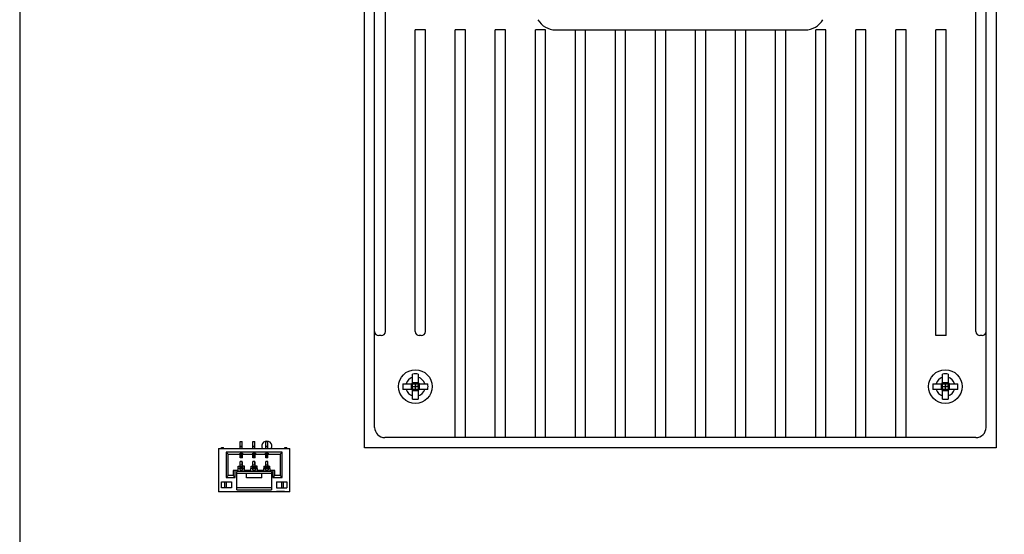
# Model space of a CAD drawing. Header units: millimetres. Extents: x 0 to 559, y 0 to 432.
# Tile 6 of 18: x 143 to 240, y 173 to 223. Entities that reach past the tile are written whole.
import ezdxf
from ezdxf.enums import TextEntityAlignment as Align

# ---------------------------------------------------------------- set-up
doc = ezdxf.new("R2010")
doc.units = ezdxf.units.MM
doc.header["$LTSCALE"] = 30.734
doc.layers.get('0').update_dxf_attribs({"linetype": 'CONTINUOUS'})
doc.layers.add('00_COMPONENTS', color=7, linetype='CONTINUOUS')
doc.layers.add('51__DRAFT_DIMS', color=7, linetype='CONTINUOUS')
doc.styles.get("Standard").update_dxf_attribs({"font": 'simfang.ttf'})
doc.dimstyles.new('DIMSTYLE_1', dxfattribs={"dimtxt": 3, "dimasz": 3, "dimexe": 2.5, "dimexo": 0.5, "dimgap": 0.75, "dimtad": 1, "dimdsep": 46, "dimtxsty": 'STANDARD', "dimblk": '_FILLED', "dimblk1": '_FILLED', "dimblk2": '_FILLED', "dimcen": 0.09, "dimclrt": 3, "dimazin": 2, "dimtp": 0.5, "dimtm": 0.5, "dimtfac": 1, "dimtofl": 0, "dimtmove": 0, "dimatfit": 3, "dimldrblk": '_FILLED', "dimfxl": 1, "dimtolj": 1, "dimarcsym": 0})
doc.dimstyles.new('DIMSTYLE_2', dxfattribs={"dimtxt": 3, "dimasz": 3, "dimexe": 2.5, "dimexo": 0.5, "dimgap": 0.75, "dimtad": 1, "dimdsep": 46, "dimtxsty": 'STANDARD', "dimblk": '_FILLED', "dimblk1": '_FILLED', "dimblk2": '_FILLED', "dimcen": 0.09, "dimclrt": 3, "dimazin": 2, "dimtp": 0.3, "dimtm": 0.3, "dimtfac": 1, "dimtofl": 0, "dimtmove": 0, "dimatfit": 3, "dimldrblk": '_FILLED', "dimfxl": 1, "dimtolj": 1, "dimarcsym": 0})

# ---------------------------------------------------------------- blocks, each defined once
blk = doc.blocks.new('_FILLED')
at = {"color": 0, "linetype": 'ByBlock'}
blk.add_solid([(0, 0), (-1, 0.167), (-1, -0.167)], dxfattribs=at)
blk = doc.blocks.new('*D2')
at = {"layer": '51__DRAFT_DIMS', "color": 4}
for p, q in [((254.569, 176.414), (254.569, 104.361)), ((149.709, 118.095), (149.709, 104.361)), ((149.709, 106.861), (202.139, 106.861)), ((254.569, 106.861), (202.139, 106.861))]:
    blk.add_line(p, q, dxfattribs=at)
at = {"layer": '51__DRAFT_DIMS', "color": 4, "xscale": 3, "yscale": 3, "zscale": 3, "rotation": 180}
blk.add_blockref('_FILLED', (149.709, 106.861), dxfattribs=at)
at = {"layer": '51__DRAFT_DIMS', "color": 4, "xscale": 3, "yscale": 3, "zscale": 3}
blk.add_blockref('_FILLED', (254.569, 106.861), dxfattribs=at)
at = {"layer": '51__DRAFT_DIMS', "color": 3}
blk.add_text('104.86', height=3, dxfattribs=at).set_placement((202.139, 107.611), align=Align.CENTER)
blk = doc.blocks.new('*D3')
at = {"layer": '51__DRAFT_DIMS', "color": 4}
for p, q in [((241.819, 299.069), (309.319, 299.069)), ((306.819, 299.069), (306.819, 208.582)), ((306.819, 118.095), (306.819, 208.582)), ((150.209, 118.095), (309.319, 118.095))]:
    blk.add_line(p, q, dxfattribs=at)
at = {"layer": '51__DRAFT_DIMS', "color": 4, "xscale": 3, "yscale": 3, "zscale": 3}
for p, rotation in [((306.819, 299.069), 90), ((306.819, 118.095), 270)]:
    blk.add_blockref('_FILLED', p, dxfattribs=dict(at, rotation=rotation))
at = {"layer": '51__DRAFT_DIMS', "color": 3}
blk.add_text('180.97', height=3, rotation=90, dxfattribs=at).set_placement((306.069, 208.582), align=Align.CENTER)

msp = doc.modelspace()

# ---------------------------------------------------------------- linework, layer by layer
at = {"layer": '00_COMPONENTS', "color": 7}
for p, q in [((143.419, 298.569), (143.419, 131.919)), ((178.248, 183.259), (178.248, 283.259)), ((238.248, 183.259), (238.248, 283.259)), ((179.298, 192.659), (179.298, 274.959)), ((237.248, 192.659), (237.248, 263.759)), ((182.228, 192.659), (182.228, 222.259)), ((183.228, 222.259), (182.228, 222.259)), ((183.228, 192.659), (183.228, 222.259)), ((186.158, 182.259), (186.158, 222.259)), ((187.158, 222.259), (186.158, 222.259)), ((187.158, 182.259), (187.158, 222.259)), ((190.088, 182.259), (190.088, 222.259)), ((191.088, 222.259), (190.088, 222.259)), ((191.088, 182.259), (191.088, 222.259)), ((194.018, 182.259), (194.018, 222.259)), ((195.018, 222.259), (194.018, 222.259)), ((195.018, 182.259), (195.018, 222.259)), ((195.998, 222.259), (220.498, 222.259)), ((197.948, 182.259), (197.948, 222.259)), ((198.948, 182.259), (198.948, 222.259)), ((201.878, 182.259), (201.878, 222.259)), ((202.878, 182.259), (202.878, 222.259)), ((205.808, 182.259), (205.808, 222.259)), ((206.808, 182.259), (206.808, 222.259)), ((209.738, 182.259), (209.738, 222.259)), ((210.738, 182.259), (210.738, 222.259)), ((213.668, 182.259), (213.668, 222.259)), ((214.668, 182.259), (214.668, 222.259)), ((217.598, 182.259), (217.598, 222.259)), ((218.598, 182.259), (218.598, 222.259)), ((221.528, 182.259), (221.528, 222.259)), ((222.528, 222.259), (221.528, 222.259)), ((222.528, 182.259), (222.528, 222.259)), ((226.458, 222.259), (225.458, 222.259)), ((225.458, 182.259), (225.458, 222.259)), ((226.458, 182.259), (226.458, 222.259)), ((230.388, 222.259), (229.388, 222.259)), ((229.388, 182.259), (229.388, 222.259)), ((230.388, 182.259), (230.388, 222.259)), ((234.318, 222.259), (233.318, 222.259)), ((233.318, 192.259), (233.318, 222.259)), ((234.318, 192.259), (234.318, 222.259)), ((178.898, 192.259), (178.648, 192.259)), ((182.828, 192.259), (182.628, 192.259)), ((234.318, 192.259), (233.318, 192.259)), ((237.848, 192.259), (237.648, 192.259)), ((181.978, 187.729), (181.978, 188.488)), ((182.518, 188.488), (182.518, 187.729)), ((233.978, 187.729), (233.978, 188.488)), ((234.518, 188.488), (234.518, 187.729)), ((181.02, 187.529), (181.778, 187.529)), ((181.92, 187.588), (181.966, 187.541)), ((182.106, 187.529), (182.39, 187.529)), ((182.248, 186.989), (182.248, 187.529)), ((182.577, 187.588), (182.53, 187.541)), ((182.718, 187.529), (183.477, 187.529)), ((233.02, 187.529), (233.778, 187.529)), ((233.92, 187.588), (233.966, 187.541)), ((234.106, 187.529), (234.39, 187.529)), ((234.248, 186.989), (234.248, 187.529)), ((234.577, 187.588), (234.53, 187.541)), ((234.718, 187.529), (235.477, 187.529)), ((181.778, 186.989), (181.02, 186.989)), ((181.92, 186.931), (181.966, 186.978)), ((181.978, 187.118), (181.978, 187.401)), ((181.978, 187.259), (182.518, 187.259)), ((181.978, 186.031), (181.978, 186.789)), ((182.39, 186.989), (182.106, 186.989)), ((182.518, 187.401), (182.518, 187.118)), ((182.518, 186.789), (182.518, 186.031)), ((182.577, 186.931), (182.53, 186.978)), ((183.477, 186.989), (182.718, 186.989)), ((233.778, 186.989), (233.02, 186.989)), ((233.92, 186.931), (233.966, 186.978)), ((233.978, 187.118), (233.978, 187.401)), ((233.978, 187.259), (234.518, 187.259)), ((233.978, 186.031), (233.978, 186.789)), ((234.39, 186.989), (234.106, 186.989)), ((234.518, 187.401), (234.518, 187.118)), ((234.518, 186.789), (234.518, 186.031)), ((234.577, 186.931), (234.53, 186.978)), ((235.477, 186.989), (234.718, 186.989)), ((165.057, 181.183), (165.057, 181.883)), ((165.057, 181.883), (165.257, 181.883)), ((165.257, 181.183), (165.257, 181.883)), ((166.307, 181.183), (166.307, 181.883)), ((166.307, 181.883), (166.507, 181.883)), ((166.507, 181.183), (166.507, 181.883)), ((167.557, 181.183), (167.557, 181.883)), ((167.557, 181.883), (167.757, 181.883)), ((167.757, 181.183), (167.757, 181.883)), ((237.248, 182.259), (179.248, 182.259)), ((162.917, 181.183), (162.917, 176.933)), ((162.917, 181.183), (169.917, 181.183)), ((163.207, 181.183), (163.207, 181.283)), ((163.207, 181.283), (163.407, 181.283)), ((163.407, 181.183), (163.407, 181.283)), ((163.667, 180.833), (163.867, 180.633)), ((163.667, 180.833), (163.667, 178.333)), ((169.167, 180.833), (163.667, 180.833)), ((165.037, 180.633), (165.037, 180.733)), ((165.037, 180.733), (165.297, 180.733)), ((165.057, 180.283), (165.057, 180.713)), ((165.057, 180.713), (165.277, 180.713)), ((165.257, 180.288), (165.257, 180.713)), ((165.277, 180.283), (165.277, 180.713)), ((165.297, 180.733), (165.297, 180.633)), ((166.287, 180.633), (166.287, 180.733)), ((166.287, 180.733), (166.547, 180.733)), ((166.307, 180.283), (166.307, 180.713)), ((166.307, 180.713), (166.527, 180.713)), ((166.507, 180.288), (166.507, 180.713)), ((166.527, 180.283), (166.527, 180.713)), ((166.547, 180.733), (166.547, 180.633)), ((167.537, 180.633), (167.537, 180.733)), ((167.537, 180.733), (167.797, 180.733)), ((167.557, 180.283), (167.557, 180.713)), ((167.557, 180.713), (167.777, 180.713)), ((167.757, 180.288), (167.757, 180.713)), ((167.777, 180.283), (167.777, 180.713)), ((167.797, 180.733), (167.797, 180.633)), ((168.967, 180.633), (169.167, 180.833)), ((169.167, 178.333), (169.167, 180.833)), ((169.427, 181.183), (169.427, 181.283)), ((169.427, 181.283), (169.627, 181.283)), ((169.627, 181.183), (169.627, 181.283)), ((169.917, 176.933), (169.917, 181.183)), ((163.867, 178.533), (163.867, 180.633)), ((163.867, 180.633), (165.037, 180.633)), ((165.257, 180.663), (165.057, 180.663)), ((165.257, 180.313), (165.057, 180.313)), ((165.277, 180.283), (165.057, 180.283)), ((165.057, 179.576), (165.057, 179.913)), ((165.257, 179.913), (165.057, 179.913)), ((165.257, 179.576), (165.257, 179.913)), ((165.257, 179.863), (165.277, 179.863)), ((165.277, 179.263), (165.277, 179.863)), ((165.297, 180.633), (166.287, 180.633)), ((166.507, 180.663), (166.307, 180.663)), ((166.507, 180.313), (166.307, 180.313)), ((166.527, 180.283), (166.307, 180.283)), ((166.307, 179.576), (166.307, 179.913)), ((166.507, 179.913), (166.307, 179.913)), ((166.507, 179.576), (166.507, 179.913)), ((166.507, 179.863), (166.527, 179.863)), ((166.527, 179.263), (166.527, 179.863)), ((166.547, 180.633), (167.537, 180.633)), ((167.757, 180.663), (167.557, 180.663)), ((167.757, 180.313), (167.557, 180.313)), ((167.777, 180.283), (167.557, 180.283)), ((167.557, 179.576), (167.557, 179.913)), ((167.757, 179.913), (167.557, 179.913)), ((167.757, 179.576), (167.757, 179.913)), ((167.757, 179.863), (167.777, 179.863)), ((167.777, 179.263), (167.777, 179.863)), ((167.797, 180.633), (168.967, 180.633)), ((168.967, 180.633), (168.967, 178.533)), ((164.367, 179.033), (164.367, 178.533)), ((164.842, 179.033), (164.367, 179.033)), ((164.567, 178.333), (164.567, 179.033)), ((164.717, 177.113), (164.717, 178.913)), ((168.117, 178.913), (164.717, 178.913)), ((164.717, 178.763), (168.117, 178.763)), ((164.842, 179.033), (164.867, 179.463)), ((164.855, 179.263), (165.479, 179.263)), ((164.867, 179.463), (165.037, 179.463)), ((165.037, 179.063), (165.037, 179.463)), ((165.297, 179.063), (165.037, 179.063)), ((165.057, 179.393), (165.057, 179.576)), ((165.057, 179.263), (165.057, 179.393)), ((165.257, 179.393), (165.057, 179.393)), ((165.257, 179.576), (165.257, 179.393)), ((165.257, 179.263), (165.257, 179.393)), ((165.297, 179.463), (165.297, 179.063)), ((165.467, 179.463), (165.297, 179.463)), ((165.492, 179.033), (165.467, 179.463)), ((166.092, 179.033), (165.492, 179.033)), ((165.667, 178.313), (165.667, 178.763)), ((166.092, 179.033), (166.117, 179.463)), ((166.105, 179.263), (166.729, 179.263)), ((166.117, 179.463), (166.287, 179.463)), ((166.287, 179.063), (166.287, 179.463)), ((166.547, 179.063), (166.287, 179.063)), ((166.307, 179.393), (166.307, 179.576)), ((166.307, 179.263), (166.307, 179.393)), ((166.507, 179.393), (166.307, 179.393)), ((166.507, 179.576), (166.507, 179.393)), ((166.507, 179.263), (166.507, 179.393)), ((166.547, 179.463), (166.547, 179.063)), ((166.717, 179.463), (166.547, 179.463)), ((166.742, 179.033), (166.717, 179.463)), ((167.342, 179.033), (166.742, 179.033)), ((167.167, 178.313), (167.167, 178.763)), ((167.367, 179.463), (167.342, 179.033)), ((167.355, 179.263), (167.979, 179.263)), ((167.367, 179.463), (167.537, 179.463)), ((167.537, 179.063), (167.537, 179.463)), ((167.797, 179.063), (167.537, 179.063)), ((167.557, 179.393), (167.557, 179.576)), ((167.557, 179.263), (167.557, 179.393)), ((167.757, 179.393), (167.557, 179.393)), ((167.757, 179.576), (167.757, 179.393)), ((167.757, 179.263), (167.757, 179.393)), ((167.797, 179.463), (167.797, 179.063)), ((167.797, 179.463), (167.967, 179.463)), ((167.992, 179.033), (167.967, 179.463)), ((168.467, 179.033), (167.992, 179.033)), ((168.117, 178.913), (168.117, 177.113)), ((168.267, 179.033), (168.267, 178.333)), ((168.467, 178.533), (168.467, 179.033)), ((163.217, 177.313), (163.217, 177.913)), ((163.217, 177.913), (164.217, 177.913)), ((163.517, 177.913), (163.517, 177.313)), ((163.867, 178.533), (163.667, 178.333)), ((163.667, 178.333), (164.567, 178.333)), ((163.717, 177.313), (163.717, 177.913)), ((164.367, 178.533), (163.867, 178.533)), ((164.217, 177.913), (164.217, 177.313)), ((164.367, 178.533), (164.567, 178.333)), ((167.167, 178.313), (165.667, 178.313)), ((168.267, 178.333), (168.467, 178.533)), ((168.267, 178.333), (169.167, 178.333)), ((168.967, 178.533), (168.467, 178.533)), ((168.617, 177.913), (168.617, 177.313)), ((168.617, 177.913), (169.617, 177.913)), ((169.167, 178.333), (168.967, 178.533)), ((169.117, 177.913), (169.117, 177.313)), ((169.317, 177.313), (169.317, 177.913)), ((169.617, 177.913), (169.617, 177.313)), ((169.917, 176.933), (162.917, 176.933)), ((164.217, 177.313), (163.217, 177.313)), ((168.117, 177.313), (164.717, 177.313)), ((164.717, 177.113), (168.117, 177.113)), ((168.617, 177.313), (169.617, 177.313)), ((168.617, 176.933), (168.617, 176.963)), ((169.417, 176.963), (168.617, 176.963)), ((169.017, 176.933), (169.017, 176.963)), ((169.417, 176.963), (169.417, 176.933))]:
    msp.add_line(p, q, dxfattribs=at)
at = {"layer": '00_COMPONENTS', "color": 4}
for p, q in [((177.248, 181.259), (177.248, 285.259)), ((239.248, 285.259), (239.248, 181.259)), ((181.876, 186.964), (181.876, 187.555)), ((182.544, 187.632), (181.953, 187.632)), ((182.226, 187.529), (182.248, 187.507)), ((182.248, 187.507), (182.271, 187.529)), ((182.621, 187.555), (182.621, 186.964)), ((233.876, 186.964), (233.876, 187.555)), ((234.544, 187.632), (233.953, 187.632)), ((234.226, 187.529), (234.248, 187.507)), ((234.248, 187.507), (234.271, 187.529)), ((234.621, 187.555), (234.621, 186.964)), ((181.953, 186.887), (182.544, 186.887)), ((181.978, 187.282), (182.001, 187.259)), ((182.001, 187.259), (181.978, 187.237)), ((182.248, 187.012), (182.226, 186.989)), ((182.271, 186.989), (182.248, 187.012)), ((182.496, 187.259), (182.518, 187.282)), ((182.518, 187.237), (182.496, 187.259)), ((233.953, 186.887), (234.544, 186.887)), ((233.978, 187.282), (234.001, 187.259)), ((234.001, 187.259), (233.978, 187.237)), ((234.248, 187.012), (234.226, 186.989)), ((234.271, 186.989), (234.248, 187.012)), ((234.496, 187.259), (234.518, 187.282)), ((234.518, 187.237), (234.496, 187.259)), ((165.257, 181.365), (165.057, 181.365)), ((165.057, 181.224), (165.257, 181.224)), ((165.257, 180.705), (165.057, 180.705)), ((166.507, 181.365), (166.307, 181.365)), ((166.307, 181.224), (166.507, 181.224)), ((166.507, 180.705), (166.307, 180.705)), ((167.757, 181.365), (167.557, 181.365)), ((167.557, 181.224), (167.757, 181.224)), ((167.757, 180.705), (167.557, 180.705)), ((239.248, 181.259), (177.248, 181.259)), ((165.057, 180.62), (165.257, 180.62)), ((165.257, 180.453), (165.057, 180.453)), ((165.057, 180.363), (165.257, 180.363)), ((165.057, 180.306), (165.257, 180.306)), ((165.057, 180.289), (165.257, 180.289)), ((165.257, 179.896), (165.057, 179.896)), ((166.307, 180.62), (166.507, 180.62)), ((166.507, 180.453), (166.307, 180.453)), ((166.307, 180.363), (166.507, 180.363)), ((166.307, 180.306), (166.507, 180.306)), ((166.307, 180.289), (166.507, 180.289)), ((166.507, 179.896), (166.307, 179.896)), ((167.557, 180.62), (167.757, 180.62)), ((167.757, 180.453), (167.557, 180.453)), ((167.557, 180.363), (167.757, 180.363)), ((167.557, 180.306), (167.757, 180.306)), ((167.557, 180.289), (167.757, 180.289)), ((167.757, 179.896), (167.557, 179.896)), ((165.057, 179.576), (165.257, 179.576)), ((165.257, 179.393), (165.057, 179.393)), ((165.057, 179.273), (165.257, 179.273)), ((166.307, 179.576), (166.507, 179.576)), ((166.507, 179.393), (166.307, 179.393)), ((166.307, 179.273), (166.507, 179.273)), ((167.557, 179.576), (167.757, 179.576)), ((167.757, 179.393), (167.557, 179.393)), ((167.557, 179.273), (167.757, 179.273))]:
    msp.add_line(p, q, dxfattribs=at)
at = {"layer": '00_COMPONENTS', "color": 7}
for points in [[(182.249, 187.3), (182.249, 187.342), (182.248, 187.383), (182.248, 187.424), (182.248, 187.466), (182.248, 187.507)], [(234.249, 187.3), (234.249, 187.342), (234.248, 187.383), (234.248, 187.424), (234.248, 187.466), (234.248, 187.507)], [(182.001, 187.259), (182.042, 187.259), (182.083, 187.259), (182.125, 187.259), (182.166, 187.26), (182.207, 187.26), (182.289, 187.259)], [(182.248, 187.012), (182.249, 187.053), (182.249, 187.094), (182.248, 187.136), (182.248, 187.177), (182.248, 187.219), (182.249, 187.3)], [(182.496, 187.259), (182.455, 187.26), (182.413, 187.26), (182.372, 187.259), (182.33, 187.259), (182.289, 187.259)], [(234.001, 187.259), (234.042, 187.259), (234.083, 187.259), (234.125, 187.259), (234.166, 187.26), (234.207, 187.26), (234.289, 187.259)], [(234.248, 187.012), (234.249, 187.053), (234.249, 187.094), (234.248, 187.136), (234.248, 187.177), (234.248, 187.219), (234.249, 187.3)], [(234.496, 187.259), (234.455, 187.26), (234.413, 187.26), (234.372, 187.259), (234.33, 187.259), (234.289, 187.259)]]:
    msp.add_lwpolyline(points, dxfattribs=at)
for centre in [(182.248, 187.259), (234.248, 187.259)]:
    msp.add_circle(centre, 1.65, dxfattribs=at)
for centre, radius, start, end in [((195.998, 224.259), 2, 210.00003, 270), ((220.498, 224.259), 2, 270, 329.99997), ((178.648, 192.659), 0.4, 180, 270), ((178.898, 192.659), 0.4, 270, 360), ((182.628, 192.659), 0.4, 180, 270), ((182.828, 192.659), 0.4, 270, 360), ((237.648, 192.659), 0.4, 180, 270), ((237.848, 192.659), 0.4, 270, 360), ((182.245, 184.69), 3.807, 89.95649, 94.02307), ((182.251, 184.69), 3.807, 85.97693, 90.04351), ((234.245, 184.69), 3.807, 89.95649, 94.02307), ((234.251, 184.69), 3.807, 85.97693, 90.04351), ((184.821, 187.259), 3.811, 175.93725, 184.06275), ((181.778, 187.729), 0.2, 270, 360), ((182.718, 187.729), 0.2, 180, 270), ((179.675, 187.259), 3.811, 355.93725, 4.06275), ((236.821, 187.259), 3.811, 175.93725, 184.06275), ((233.778, 187.729), 0.2, 270, 360), ((234.718, 187.729), 0.2, 180, 270), ((231.675, 187.259), 3.811, 355.93725, 4.06275), ((181.778, 186.789), 0.2, 0, 90), ((182.718, 186.789), 0.2, 90, 180), ((233.778, 186.789), 0.2, 0, 90), ((234.718, 186.789), 0.2, 90, 180), ((182.245, 189.829), 3.807, 265.97693, 270.04351), ((182.251, 189.829), 3.807, 269.95649, 274.02307), ((234.245, 189.829), 3.807, 265.97693, 270.04351), ((234.251, 189.829), 3.807, 269.95649, 274.02307), ((179.248, 183.259), 1, 180, 270), ((237.248, 183.259), 1, 270, 360)]:
    msp.add_arc(centre, radius, start, end, dxfattribs=at)
at = {"layer": '00_COMPONENTS', "color": 4}
for centre, radius, start, end in [((182.248, 187.259), 0.95, 106.51166, 163.48834), ((182.248, 187.259), 0.95, 16.51166, 73.48834), ((234.248, 187.259), 0.95, 106.51166, 163.48834), ((234.248, 187.259), 0.95, 16.51166, 73.48834), ((182.248, 187.259), 0.95, 196.51166, 253.48834), ((182.248, 187.259), 0.95, 286.51166, 343.48834), ((234.248, 187.259), 0.95, 196.51166, 253.48834), ((234.248, 187.259), 0.95, 286.51166, 343.48834), ((167.667, 181.413), 0.5, 332.60654, 207.39346)]:
    msp.add_arc(centre, radius, start, end, dxfattribs=at)
at = {"layer": '00_COMPONENTS', "color": 7}
for points, knots in [([(181.966, 187.541), (181.978, 187.54), (182.025, 187.533), (182.071, 187.529), (182.106, 187.529)], [0, 0, 0, 0, 0.256621, 1, 1, 1, 1]), ([(181.978, 187.401), (181.978, 187.413), (181.977, 187.46), (181.972, 187.506), (181.966, 187.541)], [0, 0, 0, 0, 0.242917, 1, 1, 1, 1]), ([(182.53, 187.541), (182.518, 187.54), (182.472, 187.533), (182.425, 187.529), (182.39, 187.529)], [0, 0, 0, 0, 0.256621, 1, 1, 1, 1]), ([(182.518, 187.401), (182.518, 187.413), (182.519, 187.46), (182.525, 187.506), (182.53, 187.541)], [0, 0, 0, 0, 0.242917, 1, 1, 1, 1]), ([(233.966, 187.541), (233.978, 187.54), (234.025, 187.533), (234.071, 187.529), (234.106, 187.529)], [0, 0, 0, 0, 0.256621, 1, 1, 1, 1]), ([(233.978, 187.401), (233.978, 187.413), (233.977, 187.46), (233.972, 187.506), (233.966, 187.541)], [0, 0, 0, 0, 0.242917, 1, 1, 1, 1]), ([(234.53, 187.541), (234.518, 187.54), (234.472, 187.533), (234.425, 187.529), (234.39, 187.529)], [0, 0, 0, 0, 0.256621, 1, 1, 1, 1]), ([(234.518, 187.401), (234.518, 187.413), (234.519, 187.46), (234.525, 187.506), (234.53, 187.541)], [0, 0, 0, 0, 0.242917, 1, 1, 1, 1]), ([(181.978, 187.118), (181.978, 187.106), (181.977, 187.059), (181.972, 187.013), (181.966, 186.978)], [0, 0, 0, 0, 0.242917, 1, 1, 1, 1]), ([(181.966, 186.978), (181.978, 186.979), (182.025, 186.986), (182.071, 186.989), (182.106, 186.989)], [0, 0, 0, 0, 0.256621, 1, 1, 1, 1]), ([(182.53, 186.978), (182.518, 186.979), (182.472, 186.986), (182.425, 186.989), (182.39, 186.989)], [0, 0, 0, 0, 0.256621, 1, 1, 1, 1]), ([(182.518, 187.118), (182.518, 187.106), (182.519, 187.059), (182.525, 187.013), (182.53, 186.978)], [0, 0, 0, 0, 0.242917, 1, 1, 1, 1]), ([(233.978, 187.118), (233.978, 187.106), (233.977, 187.059), (233.972, 187.013), (233.966, 186.978)], [0, 0, 0, 0, 0.242917, 1, 1, 1, 1]), ([(233.966, 186.978), (233.978, 186.979), (234.025, 186.986), (234.071, 186.989), (234.106, 186.989)], [0, 0, 0, 0, 0.256621, 1, 1, 1, 1]), ([(234.53, 186.978), (234.518, 186.979), (234.472, 186.986), (234.425, 186.989), (234.39, 186.989)], [0, 0, 0, 0, 0.256621, 1, 1, 1, 1]), ([(234.518, 187.118), (234.518, 187.106), (234.519, 187.059), (234.525, 187.013), (234.53, 186.978)], [0, 0, 0, 0, 0.242917, 1, 1, 1, 1])]:
    msp.add_open_spline(points, degree=3, knots=knots, dxfattribs=at)

# ---------------------------------------------------------------- dimensions: what is measured, and where the dimension line sits
at = {"layer": '51__DRAFT_DIMS', "color": 4}
dim = msp.add_linear_dim(base=(306.819, 118.095), p1=(241.319, 299.069), p2=(149.709, 118.095), angle=270, dimstyle='DIMSTYLE_1', dxfattribs=at)
dim.commit()
dim.dimension.update_dxf_attribs({"geometry": '*D3', "text_midpoint": (306.819, 208.667), "dimtype": 160})
dim = msp.add_linear_dim(base=(254.569, 106.861), p1=(149.709, 118.595), p2=(254.569, 176.914), dimstyle='DIMSTYLE_2', dxfattribs=at)
dim.commit()
dim.dimension.update_dxf_attribs({"geometry": '*D2', "text_midpoint": (202.242, 106.861), "dimtype": 160})

doc.saveas('drawing.dxf')
